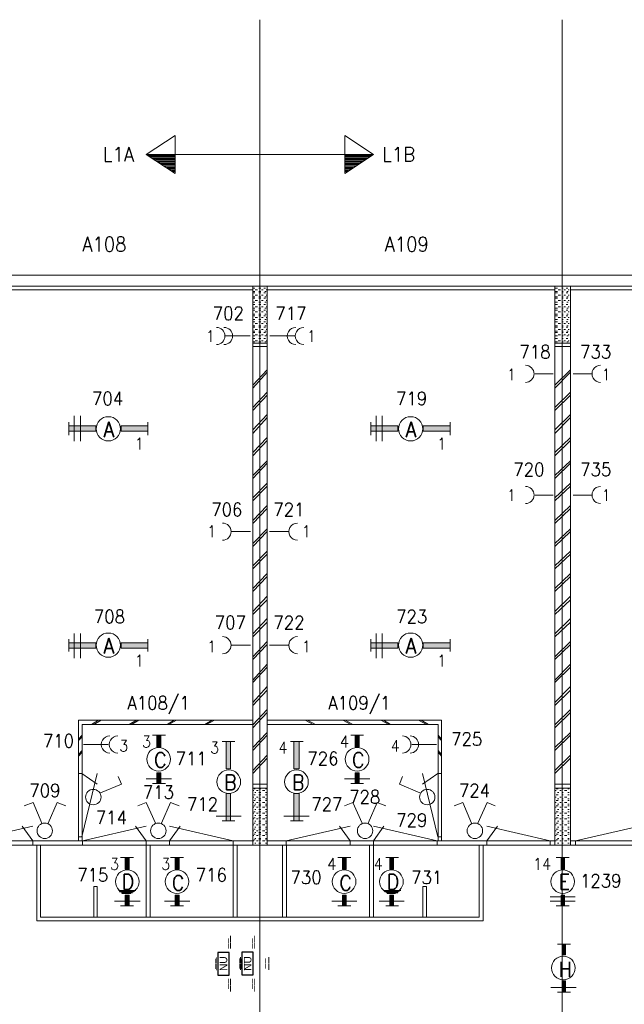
# Model space of a CAD drawing. Header units: metres. Extents: x -120 to -9, y 63 to 139.
# Tile 16 of 44: x -83 to -75, y 107 to 120. Entities that reach past the tile are written whole.
import ezdxf
from ezdxf.enums import TextEntityAlignment as Align

# ---------------------------------------------------------------- set-up
doc = ezdxf.new("R2010")
doc.units = ezdxf.units.M
doc.header["$MEASUREMENT"] = 0
doc.layers.add('Level 1', color=1, linetype='Continuous', lineweight=0)
doc.layers.add('Level 20', color=1, linetype='Continuous', lineweight=0)
doc.styles.add('Style-STANDARD', font='STANDARD.shx')
doc.styles.add('Style-WORKING', font='WORKING.shx')

# ---------------------------------------------------------------- blocks, each defined once
blk = doc.blocks.new('EE3A')
at = {"layer": 'Level 20', "color": 2, "linetype": 'Continuous', "lineweight": 30}
blk.add_3dface([(-0.03, 0), (0.03, 0), (0.03, 0.03), (-0.03, 0.03)], dxfattribs=at)
at = {"layer": 'Level 20', "color": 253, "linetype": 'Continuous', "lineweight": 13, "style": 'Style-WORKING'}
blk.add_text('NU', height=0.02, dxfattribs=at).set_placement((0.0002, 0.015), align=Align.MIDDLE_CENTER)
at = {"layer": 'Level 20', "color": 253, "linetype": 'Continuous', "lineweight": 13, "style": 'Style-WORKING', "width": 0.900036}
blk.add_attdef('EE3A_29898', text='', height=0.025, dxfattribs=at).set_placement((0, 0.04), align=Align.CENTER)
at = {"layer": 'Level 20', "color": 11, "linetype": 'Continuous', "lineweight": 0, "style": 'Style-WORKING'}
blk.add_attdef('EE3A_29897', text='', height=0.018, dxfattribs=at).set_placement((0, 0.04), align=Align.CENTER)
at = {"layer": 'Level 20', "color": 253, "linetype": 'Continuous', "lineweight": 13, "style": 'Style-WORKING', "width": 0.900036}
blk.add_attdef('EE3A_29894', text='', height=0.025, dxfattribs=at).set_placement((-0.04, 0.015), align=Align.MIDDLE_RIGHT)
blk.add_attdef('EE3A_29896', text='', height=0.025, dxfattribs=at).set_placement((0.04, 0.015), align=Align.MIDDLE_LEFT)
at = {"layer": 'Level 20', "color": 11, "linetype": 'Continuous', "lineweight": 0, "style": 'Style-WORKING'}
blk.add_attdef('EE3A_29893', text='', height=0.018, dxfattribs=at).set_placement((-0.04, 0.015), align=Align.MIDDLE_RIGHT)
blk.add_attdef('EE3A_29895', text='', height=0.018, dxfattribs=at).set_placement((0.04, 0.015), align=Align.MIDDLE_LEFT)
at = {"layer": 'Level 20', "color": 253, "linetype": 'Continuous', "lineweight": 13, "style": 'Style-WORKING', "width": 0.900036}
blk.add_attdef('EE3A_29900', text='', height=0.025, dxfattribs=at).set_placement((0, -0.01), align=Align.TOP_CENTER)
at = {"layer": 'Level 20', "color": 11, "linetype": 'Continuous', "lineweight": 0, "style": 'Style-WORKING'}
blk.add_attdef('EE3A_29899', text='', height=0.018, dxfattribs=at).set_placement((0, -0.01), align=Align.TOP_CENTER)

msp = doc.modelspace()

# ---------------------------------------------------------------- linework, layer by layer
at = {"layer": 'Level 1', "color": 11, "linetype": 'Continuous', "lineweight": 0}
for p, q in [((-79.776, 120.383), (-79.776, 93.672)), ((-75.784, 120.383), (-75.784, 93.672)), ((-113.636, 117.008), (-14.097, 117.008)), ((-113.636, 109.477), (-14.097, 109.477))]:
    msp.add_line(p, q, dxfattribs=at)
at = {"layer": 'Level 1', "color": 1, "linetype": 'Continuous', "lineweight": 0}
for p, q in [((-81.276, 118.602), (-80.893, 118.852)), ((-80.893, 118.852), (-80.893, 118.602)), ((-78.276, 118.602), (-78.655, 118.852)), ((-78.655, 118.852), (-78.655, 118.602)), ((-81.276, 118.602), (-78.276, 118.602)), ((-81.276, 118.602), (-80.893, 118.352)), ((-81.245, 118.587), (-80.893, 118.587)), ((-81.233, 118.579), (-80.893, 118.579)), ((-81.226, 118.571), (-80.893, 118.571)), ((-81.202, 118.555), (-80.893, 118.555)), ((-81.179, 118.547), (-80.893, 118.547)), ((-81.171, 118.54), (-80.893, 118.54)), ((-80.893, 118.602), (-80.893, 118.352)), ((-79.776, 118.547), (-79.776, 97.079)), ((-78.655, 118.602), (-78.655, 118.352)), ((-78.276, 118.602), (-78.655, 118.352)), ((-78.304, 118.587), (-78.655, 118.587)), ((-78.315, 118.579), (-78.655, 118.579)), ((-78.327, 118.571), (-78.655, 118.571)), ((-78.35, 118.555), (-78.655, 118.555)), ((-78.37, 118.547), (-78.655, 118.547)), ((-78.382, 118.54), (-78.655, 118.54)), ((-81.151, 118.532), (-80.893, 118.532)), ((-81.143, 118.516), (-80.893, 118.516)), ((-81.124, 118.508), (-80.893, 118.508)), ((-81.116, 118.501), (-80.893, 118.501)), ((-81.097, 118.485), (-80.893, 118.485)), ((-81.073, 118.477), (-80.893, 118.477)), ((-81.065, 118.469), (-80.893, 118.469)), ((-81.054, 118.454), (-80.893, 118.454)), ((-81.034, 118.446), (-80.893, 118.446)), ((-81.022, 118.446), (-80.893, 118.446)), ((-80.999, 118.43), (-80.893, 118.43)), ((-80.991, 118.422), (-80.893, 118.422)), ((-80.976, 118.415), (-80.893, 118.415)), ((-78.393, 118.532), (-78.655, 118.532)), ((-78.405, 118.516), (-78.655, 118.516)), ((-78.425, 118.508), (-78.655, 118.508)), ((-78.436, 118.501), (-78.655, 118.501)), ((-78.456, 118.485), (-78.655, 118.485)), ((-78.475, 118.477), (-78.655, 118.477)), ((-78.487, 118.469), (-78.655, 118.469)), ((-78.495, 118.454), (-78.655, 118.454)), ((-78.518, 118.446), (-78.655, 118.446)), ((-78.53, 118.446), (-78.655, 118.446)), ((-78.546, 118.43), (-78.655, 118.43)), ((-78.554, 118.422), (-78.655, 118.422)), ((-78.573, 118.415), (-78.655, 118.415)), ((-80.964, 118.407), (-80.893, 118.407)), ((-80.944, 118.391), (-80.893, 118.391)), ((-80.936, 118.383), (-80.893, 118.383)), ((-80.913, 118.376), (-80.893, 118.376)), ((-80.905, 118.36), (-80.893, 118.36)), ((-78.585, 118.407), (-78.655, 118.407)), ((-78.604, 118.391), (-78.655, 118.391)), ((-78.616, 118.383), (-78.655, 118.383)), ((-78.636, 118.376), (-78.655, 118.376)), ((-78.647, 118.36), (-78.655, 118.36)), ((-107.987, 117.008), (-51.554, 117.008)), ((-107.839, 116.86), (-51.698, 116.86)), ((-79.87, 116.86), (-79.87, 109.477)), ((-79.679, 116.86), (-79.679, 109.477)), ((-75.882, 116.86), (-75.882, 109.477)), ((-75.675, 116.86), (-75.675, 109.477)), ((-83.675, 116.813), (-79.87, 116.813)), ((-79.862, 116.837), (-79.843, 116.837)), ((-79.862, 116.79), (-79.843, 116.79)), ((-79.862, 116.774), (-79.843, 116.774)), ((-79.862, 116.719), (-79.843, 116.719)), ((-79.839, 116.813), (-79.808, 116.813)), ((-79.839, 116.743), (-79.808, 116.743)), ((-79.788, 116.837), (-79.761, 116.837)), ((-79.788, 116.79), (-79.761, 116.79)), ((-79.788, 116.774), (-79.761, 116.774)), ((-79.788, 116.719), (-79.761, 116.719)), ((-79.753, 116.813), (-79.733, 116.813)), ((-79.753, 116.743), (-79.733, 116.743)), ((-79.722, 116.837), (-79.702, 116.837)), ((-79.722, 116.774), (-79.702, 116.774)), ((-79.71, 116.79), (-79.69, 116.79)), ((-79.71, 116.719), (-79.69, 116.719)), ((-79.69, 116.813), (-79.683, 116.813)), ((-79.69, 116.743), (-79.683, 116.743)), ((-79.679, 116.813), (-75.882, 116.813)), ((-75.87, 116.837), (-75.847, 116.837)), ((-75.87, 116.79), (-75.847, 116.79)), ((-75.87, 116.774), (-75.847, 116.774)), ((-75.87, 116.719), (-75.847, 116.719)), ((-75.835, 116.813), (-75.804, 116.813)), ((-75.835, 116.743), (-75.804, 116.743)), ((-75.784, 116.837), (-75.772, 116.837)), ((-75.784, 116.79), (-75.772, 116.79)), ((-75.784, 116.774), (-75.772, 116.774)), ((-75.784, 116.719), (-75.772, 116.719)), ((-75.761, 116.813), (-75.741, 116.813)), ((-75.761, 116.743), (-75.741, 116.743)), ((-75.729, 116.837), (-75.71, 116.837)), ((-75.729, 116.774), (-75.71, 116.774)), ((-75.722, 116.79), (-75.702, 116.79)), ((-75.722, 116.719), (-75.702, 116.719)), ((-75.702, 116.813), (-75.69, 116.813)), ((-75.702, 116.743), (-75.69, 116.743)), ((-75.675, 116.813), (-71.882, 116.813)), ((-79.862, 116.704), (-79.843, 116.704)), ((-79.862, 116.649), (-79.843, 116.649)), ((-79.862, 116.618), (-79.843, 116.618)), ((-79.839, 116.672), (-79.808, 116.672)), ((-79.839, 116.587), (-79.808, 116.587)), ((-79.788, 116.704), (-79.761, 116.704)), ((-79.788, 116.649), (-79.761, 116.649)), ((-79.788, 116.618), (-79.761, 116.618)), ((-79.753, 116.672), (-79.733, 116.672)), ((-79.753, 116.587), (-79.733, 116.587)), ((-79.722, 116.704), (-79.702, 116.704)), ((-79.722, 116.618), (-79.702, 116.618)), ((-79.71, 116.649), (-79.69, 116.649)), ((-79.69, 116.672), (-79.683, 116.672)), ((-79.69, 116.587), (-79.683, 116.587)), ((-75.87, 116.704), (-75.847, 116.704)), ((-75.87, 116.649), (-75.847, 116.649)), ((-75.87, 116.618), (-75.847, 116.618)), ((-75.835, 116.672), (-75.804, 116.672)), ((-75.835, 116.587), (-75.804, 116.587)), ((-75.784, 116.704), (-75.772, 116.704)), ((-75.784, 116.649), (-75.772, 116.649)), ((-75.784, 116.618), (-75.772, 116.618)), ((-75.761, 116.672), (-75.741, 116.672)), ((-75.761, 116.587), (-75.741, 116.587)), ((-75.729, 116.704), (-75.71, 116.704)), ((-75.729, 116.618), (-75.71, 116.618)), ((-75.722, 116.649), (-75.702, 116.649)), ((-75.702, 116.672), (-75.69, 116.672)), ((-75.702, 116.587), (-75.69, 116.587)), ((-79.862, 116.571), (-79.843, 116.571)), ((-79.862, 116.547), (-79.843, 116.547)), ((-79.862, 116.493), (-79.843, 116.493)), ((-79.862, 116.469), (-79.843, 116.469)), ((-79.839, 116.524), (-79.808, 116.524)), ((-79.788, 116.571), (-79.761, 116.571)), ((-79.788, 116.547), (-79.761, 116.547)), ((-79.788, 116.493), (-79.761, 116.493)), ((-79.788, 116.469), (-79.761, 116.469)), ((-79.753, 116.524), (-79.733, 116.524)), ((-79.722, 116.547), (-79.702, 116.547)), ((-79.722, 116.469), (-79.702, 116.469)), ((-79.71, 116.571), (-79.69, 116.571)), ((-79.71, 116.493), (-79.69, 116.493)), ((-79.69, 116.524), (-79.683, 116.524)), ((-75.87, 116.571), (-75.847, 116.571)), ((-75.87, 116.547), (-75.847, 116.547)), ((-75.87, 116.493), (-75.847, 116.493)), ((-75.87, 116.469), (-75.847, 116.469)), ((-75.835, 116.524), (-75.804, 116.524)), ((-75.784, 116.571), (-75.772, 116.571)), ((-75.784, 116.547), (-75.772, 116.547)), ((-75.784, 116.493), (-75.772, 116.493)), ((-75.784, 116.469), (-75.772, 116.469)), ((-75.761, 116.524), (-75.741, 116.524)), ((-75.729, 116.547), (-75.71, 116.547)), ((-75.729, 116.469), (-75.71, 116.469)), ((-75.722, 116.571), (-75.702, 116.571)), ((-75.722, 116.493), (-75.702, 116.493)), ((-75.702, 116.524), (-75.69, 116.524)), ((-79.862, 116.422), (-79.843, 116.422)), ((-79.862, 116.391), (-79.843, 116.391)), ((-79.862, 116.337), (-79.843, 116.337)), ((-79.839, 116.446), (-79.808, 116.446)), ((-79.839, 116.368), (-79.808, 116.368)), ((-79.788, 116.422), (-79.761, 116.422)), ((-79.788, 116.391), (-79.761, 116.391)), ((-79.788, 116.337), (-79.761, 116.337)), ((-79.753, 116.446), (-79.733, 116.446)), ((-79.753, 116.368), (-79.733, 116.368)), ((-79.722, 116.391), (-79.702, 116.391)), ((-79.71, 116.422), (-79.69, 116.422)), ((-79.71, 116.337), (-79.69, 116.337)), ((-79.69, 116.446), (-79.683, 116.446)), ((-79.69, 116.368), (-79.683, 116.368)), ((-75.87, 116.422), (-75.847, 116.422)), ((-75.87, 116.391), (-75.847, 116.391)), ((-75.87, 116.337), (-75.847, 116.337)), ((-75.835, 116.446), (-75.804, 116.446)), ((-75.835, 116.368), (-75.804, 116.368)), ((-75.784, 116.422), (-75.772, 116.422)), ((-75.784, 116.391), (-75.772, 116.391)), ((-75.784, 116.337), (-75.772, 116.337)), ((-75.761, 116.446), (-75.741, 116.446)), ((-75.761, 116.368), (-75.741, 116.368)), ((-75.729, 116.391), (-75.71, 116.391)), ((-75.722, 116.422), (-75.702, 116.422)), ((-75.722, 116.337), (-75.702, 116.337)), ((-75.702, 116.446), (-75.69, 116.446)), ((-75.702, 116.368), (-75.69, 116.368)), ((-80.229, 116.204), (-79.905, 116.204)), ((-79.862, 116.321), (-79.843, 116.321)), ((-79.862, 116.266), (-79.843, 116.266)), ((-79.862, 116.251), (-79.843, 116.251)), ((-79.862, 116.204), (-79.843, 116.204)), ((-79.839, 116.29), (-79.808, 116.29)), ((-79.839, 116.219), (-79.808, 116.219)), ((-79.788, 116.321), (-79.761, 116.321)), ((-79.788, 116.266), (-79.761, 116.266)), ((-79.788, 116.251), (-79.761, 116.251)), ((-79.788, 116.204), (-79.761, 116.204)), ((-79.753, 116.29), (-79.733, 116.29)), ((-79.753, 116.219), (-79.733, 116.219)), ((-79.722, 116.321), (-79.702, 116.321)), ((-79.722, 116.251), (-79.702, 116.251)), ((-79.71, 116.266), (-79.69, 116.266)), ((-79.71, 116.204), (-79.69, 116.204)), ((-79.69, 116.29), (-79.683, 116.29)), ((-79.69, 116.219), (-79.683, 116.219)), ((-79.319, 116.204), (-79.643, 116.204)), ((-75.87, 116.321), (-75.847, 116.321)), ((-75.87, 116.266), (-75.847, 116.266)), ((-75.87, 116.251), (-75.847, 116.251)), ((-75.87, 116.204), (-75.847, 116.204)), ((-75.835, 116.29), (-75.804, 116.29)), ((-75.835, 116.219), (-75.804, 116.219)), ((-75.784, 116.321), (-75.772, 116.321)), ((-75.784, 116.266), (-75.772, 116.266)), ((-75.784, 116.251), (-75.772, 116.251)), ((-75.784, 116.204), (-75.772, 116.204)), ((-75.761, 116.29), (-75.741, 116.29)), ((-75.761, 116.219), (-75.741, 116.219)), ((-75.729, 116.321), (-75.71, 116.321)), ((-75.729, 116.251), (-75.71, 116.251)), ((-75.722, 116.266), (-75.702, 116.266)), ((-75.722, 116.204), (-75.702, 116.204)), ((-75.702, 116.29), (-75.69, 116.29)), ((-75.702, 116.219), (-75.69, 116.219)), ((-79.87, 116.11), (-79.679, 116.11)), ((-79.862, 116.172), (-79.843, 116.172)), ((-79.862, 116.126), (-79.843, 116.126)), ((-79.839, 116.141), (-79.808, 116.141)), ((-79.788, 116.172), (-79.761, 116.172)), ((-79.788, 116.126), (-79.761, 116.126)), ((-79.753, 116.141), (-79.733, 116.141)), ((-79.722, 116.172), (-79.702, 116.172)), ((-79.71, 116.126), (-79.69, 116.126)), ((-79.69, 116.141), (-79.683, 116.141)), ((-75.882, 116.11), (-75.675, 116.11)), ((-75.87, 116.172), (-75.847, 116.172)), ((-75.87, 116.126), (-75.847, 116.126)), ((-75.835, 116.141), (-75.804, 116.141)), ((-75.784, 116.172), (-75.772, 116.172)), ((-75.784, 116.126), (-75.772, 116.126)), ((-75.761, 116.141), (-75.741, 116.141)), ((-75.729, 116.172), (-75.71, 116.172)), ((-75.722, 116.126), (-75.702, 116.126)), ((-75.702, 116.141), (-75.69, 116.141)), ((-79.87, 116.063), (-79.679, 116.063)), ((-75.882, 116.063), (-75.675, 116.063)), ((-79.679, 115.758), (-79.87, 115.555)), ((-79.679, 115.727), (-79.87, 115.516)), ((-75.901, 115.704), (-76.139, 115.704)), ((-75.675, 115.758), (-75.882, 115.555)), ((-75.675, 115.727), (-75.882, 115.516)), ((-75.636, 115.704), (-75.397, 115.704)), ((-79.679, 115.462), (-79.87, 115.258)), ((-79.679, 115.422), (-79.87, 115.219)), ((-75.675, 115.462), (-75.882, 115.258)), ((-75.675, 115.422), (-75.882, 115.219)), ((-79.679, 115.165), (-79.87, 114.962)), ((-75.675, 115.165), (-75.882, 114.962)), ((-82.296, 114.891), (-82.296, 115.063)), ((-82.229, 115.149), (-82.229, 114.813)), ((-82.143, 115.149), (-82.143, 114.813)), ((-81.253, 114.891), (-81.253, 115.063)), ((-79.679, 115.126), (-79.87, 114.915)), ((-78.311, 114.891), (-78.311, 115.063)), ((-78.241, 115.149), (-78.241, 114.813)), ((-78.159, 115.149), (-78.159, 114.813)), ((-77.261, 114.891), (-77.261, 115.063)), ((-75.675, 115.126), (-75.882, 114.915)), ((-79.679, 114.86), (-79.87, 114.665)), ((-79.679, 114.821), (-79.87, 114.618)), ((-75.675, 114.86), (-75.882, 114.665)), ((-75.675, 114.821), (-75.882, 114.618)), ((-79.679, 114.555), (-79.87, 114.36)), ((-79.679, 114.524), (-79.87, 114.321)), ((-75.675, 114.555), (-75.882, 114.36)), ((-75.675, 114.524), (-75.882, 114.321)), ((-79.679, 114.258), (-79.87, 114.063)), ((-75.675, 114.258), (-75.882, 114.063)), ((-79.679, 114.219), (-79.87, 114.024)), ((-75.675, 114.219), (-75.882, 114.024)), ((-75.901, 114.102), (-76.139, 114.102)), ((-75.636, 114.102), (-75.397, 114.102)), ((-79.679, 113.962), (-79.87, 113.766)), ((-79.679, 113.922), (-79.87, 113.727)), ((-75.675, 113.962), (-75.882, 113.766)), ((-75.675, 113.922), (-75.882, 113.727)), ((-79.901, 113.618), (-80.151, 113.618)), ((-79.679, 113.657), (-79.87, 113.462)), ((-79.679, 113.618), (-79.87, 113.422)), ((-79.647, 113.618), (-79.397, 113.618)), ((-75.675, 113.657), (-75.882, 113.462)), ((-75.675, 113.618), (-75.882, 113.422)), ((-79.679, 113.36), (-79.87, 113.165)), ((-75.675, 113.36), (-75.882, 113.165)), ((-79.679, 113.321), (-79.87, 113.126)), ((-75.675, 113.321), (-75.882, 113.126)), ((-79.679, 113.063), (-79.87, 112.868)), ((-79.679, 113.024), (-79.87, 112.829)), ((-75.675, 113.063), (-75.882, 112.868)), ((-75.675, 113.024), (-75.882, 112.829)), ((-79.679, 112.766), (-79.87, 112.563)), ((-79.679, 112.719), (-79.87, 112.524)), ((-75.675, 112.766), (-75.882, 112.563)), ((-75.675, 112.719), (-75.882, 112.524)), ((-79.679, 112.469), (-79.87, 112.266)), ((-79.679, 112.422), (-79.87, 112.227)), ((-75.675, 112.469), (-75.882, 112.266)), ((-75.675, 112.422), (-75.882, 112.227)), ((-82.296, 112.032), (-82.296, 112.196)), ((-82.229, 112.274), (-82.229, 111.946)), ((-82.143, 112.274), (-82.143, 111.946)), ((-81.253, 112.032), (-81.253, 112.196)), ((-79.679, 112.165), (-79.87, 111.962)), ((-78.311, 112.032), (-78.311, 112.196)), ((-78.241, 112.274), (-78.241, 111.946)), ((-78.159, 112.274), (-78.159, 111.946)), ((-77.261, 112.032), (-77.261, 112.196)), ((-75.675, 112.165), (-75.882, 111.962)), ((-79.901, 112.118), (-80.151, 112.118)), ((-79.679, 112.126), (-79.87, 111.93)), ((-79.647, 112.118), (-79.397, 112.118)), ((-75.675, 112.126), (-75.882, 111.93)), ((-79.679, 111.868), (-79.87, 111.657)), ((-79.679, 111.829), (-79.87, 111.626)), ((-75.675, 111.868), (-75.882, 111.657)), ((-75.675, 111.829), (-75.882, 111.626)), ((-79.679, 111.571), (-79.87, 111.36)), ((-79.679, 111.524), (-79.87, 111.321)), ((-75.675, 111.571), (-75.882, 111.36)), ((-75.675, 111.524), (-75.882, 111.321)), ((-79.679, 111.266), (-79.87, 111.063)), ((-75.675, 111.266), (-75.882, 111.063)), ((-82.171, 111.126), (-82.171, 109.532)), ((-79.87, 111.126), (-82.171, 111.126)), ((-81.905, 111.126), (-81.999, 111.071)), ((-81.87, 111.126), (-81.968, 111.071)), ((-81.405, 111.126), (-81.499, 111.071)), ((-81.374, 111.126), (-81.472, 111.071)), ((-80.905, 111.126), (-80.999, 111.071)), ((-80.874, 111.126), (-80.976, 111.071)), ((-80.405, 111.126), (-80.503, 111.071)), ((-80.374, 111.126), (-80.479, 111.071)), ((-79.679, 111.227), (-79.87, 111.024)), ((-79.679, 111.126), (-77.378, 111.126)), ((-79.179, 111.126), (-79.073, 111.071)), ((-79.147, 111.126), (-79.042, 111.071)), ((-78.679, 111.126), (-78.573, 111.071)), ((-78.647, 111.126), (-78.546, 111.071)), ((-78.179, 111.126), (-78.073, 111.071)), ((-78.143, 111.126), (-78.05, 111.071)), ((-77.679, 111.126), (-77.573, 111.071)), ((-77.647, 111.126), (-77.55, 111.071)), ((-77.378, 111.126), (-77.378, 109.532)), ((-75.675, 111.227), (-75.882, 111.024)), ((-79.87, 111.071), (-82.124, 111.071)), ((-82.124, 111.071), (-82.124, 109.532)), ((-79.679, 111.071), (-77.421, 111.071)), ((-77.421, 111.071), (-77.421, 109.532)), ((-82.124, 110.93), (-82.171, 110.876)), ((-82.124, 110.907), (-82.171, 110.86)), ((-81.194, 110.93), (-81.022, 110.93)), ((-79.679, 110.962), (-79.87, 110.766)), ((-79.679, 110.93), (-79.87, 110.727)), ((-78.573, 110.93), (-78.405, 110.93)), ((-77.421, 110.93), (-77.378, 110.876)), ((-77.421, 110.907), (-77.378, 110.86)), ((-75.675, 110.962), (-75.882, 110.766)), ((-75.675, 110.93), (-75.882, 110.727)), ((-81.78, 110.805), (-82.104, 110.805)), ((-80.104, 110.844), (-80.272, 110.844)), ((-79.202, 110.844), (-79.37, 110.844)), ((-77.768, 110.805), (-77.444, 110.805)), ((-82.124, 110.727), (-82.171, 110.672)), ((-82.124, 110.704), (-82.171, 110.649)), ((-79.679, 110.665), (-79.87, 110.462)), ((-79.679, 110.626), (-79.87, 110.422)), ((-77.421, 110.727), (-77.378, 110.672)), ((-77.421, 110.704), (-77.378, 110.649)), ((-75.675, 110.665), (-75.882, 110.462)), ((-75.675, 110.626), (-75.882, 110.422)), ((-82.175, 110.422), (-82.128, 110.422)), ((-82.128, 109.587), (-81.925, 110.422)), ((-82.128, 110.422), (-81.925, 110.282)), ((-81.604, 110.282), (-81.647, 110.383)), ((-81.276, 110.352), (-80.944, 110.352)), ((-78.659, 110.352), (-78.323, 110.352)), ((-77.933, 110.282), (-77.893, 110.383)), ((-77.425, 109.587), (-77.628, 110.422)), ((-77.425, 110.422), (-77.628, 110.282)), ((-77.378, 110.422), (-77.425, 110.422)), ((-81.878, 110.165), (-81.604, 110.282)), ((-81.194, 110.29), (-81.022, 110.29)), ((-79.679, 110.282), (-79.87, 110.282)), ((-79.679, 110.227), (-79.87, 110.227)), ((-79.839, 110.219), (-79.854, 110.219)), ((-79.761, 110.219), (-79.788, 110.219)), ((-79.683, 110.219), (-79.702, 110.219)), ((-78.573, 110.29), (-78.405, 110.29)), ((-77.663, 110.165), (-77.933, 110.282)), ((-75.675, 110.282), (-75.882, 110.282)), ((-75.675, 110.227), (-75.882, 110.227)), ((-75.835, 110.219), (-75.862, 110.219)), ((-75.772, 110.219), (-75.784, 110.219)), ((-75.69, 110.219), (-75.71, 110.219)), ((-79.854, 110.196), (-79.862, 110.196)), ((-79.854, 110.11), (-79.862, 110.11)), ((-79.839, 110.141), (-79.854, 110.141)), ((-79.827, 110.172), (-79.843, 110.172)), ((-79.827, 110.087), (-79.843, 110.087)), ((-79.796, 110.196), (-79.819, 110.196)), ((-79.796, 110.11), (-79.819, 110.11)), ((-79.761, 110.172), (-79.788, 110.172)), ((-79.761, 110.141), (-79.788, 110.141)), ((-79.761, 110.087), (-79.788, 110.087)), ((-79.71, 110.196), (-79.741, 110.196)), ((-79.71, 110.11), (-79.741, 110.11)), ((-79.683, 110.172), (-79.702, 110.172)), ((-79.683, 110.141), (-79.702, 110.141)), ((-79.683, 110.087), (-79.702, 110.087)), ((-75.862, 110.196), (-75.87, 110.196)), ((-75.862, 110.11), (-75.87, 110.11)), ((-75.835, 110.141), (-75.862, 110.141)), ((-75.827, 110.172), (-75.847, 110.172)), ((-75.827, 110.087), (-75.847, 110.087)), ((-75.796, 110.196), (-75.815, 110.196)), ((-75.796, 110.11), (-75.815, 110.11)), ((-75.772, 110.172), (-75.784, 110.172)), ((-75.772, 110.141), (-75.784, 110.141)), ((-75.772, 110.087), (-75.784, 110.087)), ((-75.722, 110.196), (-75.753, 110.196)), ((-75.722, 110.11), (-75.753, 110.11)), ((-75.69, 110.172), (-75.71, 110.172)), ((-75.69, 110.141), (-75.71, 110.141)), ((-75.69, 110.087), (-75.71, 110.087)), ((-82.768, 110.04), (-82.886, 109.993)), ((-82.655, 109.766), (-82.768, 110.04)), ((-82.569, 109.766), (-82.452, 110.04)), ((-82.452, 110.04), (-82.339, 109.993)), ((-81.276, 110.04), (-81.386, 109.993)), ((-81.155, 109.766), (-81.276, 110.04)), ((-81.073, 109.766), (-80.956, 110.04)), ((-80.956, 110.04), (-80.839, 109.993)), ((-79.854, 110.04), (-79.862, 110.04)), ((-79.854, 109.977), (-79.862, 109.977)), ((-79.839, 110.063), (-79.854, 110.063)), ((-79.839, 109.993), (-79.854, 109.993)), ((-79.827, 110.016), (-79.843, 110.016)), ((-79.796, 110.04), (-79.819, 110.04)), ((-79.796, 109.977), (-79.819, 109.977)), ((-79.761, 110.063), (-79.788, 110.063)), ((-79.761, 110.016), (-79.788, 110.016)), ((-79.761, 109.993), (-79.788, 109.993)), ((-79.71, 110.04), (-79.741, 110.04)), ((-79.71, 109.977), (-79.741, 109.977)), ((-79.683, 110.063), (-79.702, 110.063)), ((-79.683, 110.016), (-79.702, 110.016)), ((-79.683, 109.993), (-79.702, 109.993)), ((-78.546, 110.04), (-78.659, 109.993)), ((-78.425, 109.766), (-78.546, 110.04)), ((-78.347, 109.766), (-78.225, 110.04)), ((-78.225, 110.04), (-78.112, 109.993)), ((-77.093, 110.04), (-77.21, 109.993)), ((-76.979, 109.766), (-77.093, 110.04)), ((-76.897, 109.766), (-76.776, 110.04)), ((-76.776, 110.04), (-76.667, 109.993)), ((-75.862, 110.04), (-75.87, 110.04)), ((-75.862, 109.977), (-75.87, 109.977)), ((-75.835, 110.063), (-75.862, 110.063)), ((-75.835, 109.993), (-75.862, 109.993)), ((-75.827, 110.016), (-75.847, 110.016)), ((-75.796, 110.04), (-75.815, 110.04)), ((-75.796, 109.977), (-75.815, 109.977)), ((-75.772, 110.063), (-75.784, 110.063)), ((-75.772, 110.016), (-75.784, 110.016)), ((-75.772, 109.993), (-75.784, 109.993)), ((-75.722, 110.04), (-75.753, 110.04)), ((-75.722, 109.977), (-75.753, 109.977)), ((-75.69, 110.063), (-75.71, 110.063)), ((-75.69, 110.016), (-75.71, 110.016)), ((-75.69, 109.993), (-75.71, 109.993)), ((-80.354, 109.86), (-80.022, 109.86)), ((-79.854, 109.899), (-79.862, 109.899)), ((-79.854, 109.821), (-79.862, 109.821)), ((-79.839, 109.915), (-79.854, 109.915)), ((-79.839, 109.837), (-79.854, 109.837)), ((-79.827, 109.946), (-79.843, 109.946)), ((-79.827, 109.868), (-79.843, 109.868)), ((-79.796, 109.899), (-79.819, 109.899)), ((-79.796, 109.821), (-79.819, 109.821)), ((-79.761, 109.946), (-79.788, 109.946)), ((-79.761, 109.915), (-79.788, 109.915)), ((-79.761, 109.868), (-79.788, 109.868)), ((-79.761, 109.837), (-79.788, 109.837)), ((-79.71, 109.899), (-79.741, 109.899)), ((-79.71, 109.821), (-79.741, 109.821)), ((-79.683, 109.946), (-79.702, 109.946)), ((-79.683, 109.915), (-79.702, 109.915)), ((-79.683, 109.868), (-79.702, 109.868)), ((-79.683, 109.837), (-79.702, 109.837)), ((-79.46, 109.86), (-79.124, 109.86)), ((-75.862, 109.899), (-75.87, 109.899)), ((-75.862, 109.821), (-75.87, 109.821)), ((-75.835, 109.915), (-75.862, 109.915)), ((-75.835, 109.837), (-75.862, 109.837)), ((-75.827, 109.946), (-75.847, 109.946)), ((-75.827, 109.868), (-75.847, 109.868)), ((-75.796, 109.899), (-75.815, 109.899)), ((-75.796, 109.821), (-75.815, 109.821)), ((-75.772, 109.946), (-75.784, 109.946)), ((-75.772, 109.915), (-75.784, 109.915)), ((-75.772, 109.868), (-75.784, 109.868)), ((-75.772, 109.837), (-75.784, 109.837)), ((-75.722, 109.899), (-75.753, 109.899)), ((-75.722, 109.821), (-75.753, 109.821)), ((-75.69, 109.946), (-75.71, 109.946)), ((-75.69, 109.915), (-75.71, 109.915)), ((-75.69, 109.868), (-75.71, 109.868)), ((-75.69, 109.837), (-75.71, 109.837)), ((-83.608, 109.532), (-82.772, 109.727)), ((-82.772, 109.532), (-82.913, 109.727)), ((-82.116, 109.532), (-81.276, 109.727)), ((-81.276, 109.532), (-81.417, 109.727)), ((-80.128, 109.532), (-80.968, 109.727)), ((-80.968, 109.532), (-80.827, 109.727)), ((-80.104, 109.797), (-80.272, 109.797)), ((-79.854, 109.743), (-79.862, 109.743)), ((-79.839, 109.766), (-79.854, 109.766)), ((-79.827, 109.79), (-79.843, 109.79)), ((-79.827, 109.712), (-79.843, 109.712)), ((-79.796, 109.743), (-79.819, 109.743)), ((-79.761, 109.79), (-79.788, 109.79)), ((-79.761, 109.766), (-79.788, 109.766)), ((-79.761, 109.712), (-79.788, 109.712)), ((-79.71, 109.743), (-79.741, 109.743)), ((-79.683, 109.79), (-79.702, 109.79)), ((-79.683, 109.766), (-79.702, 109.766)), ((-79.683, 109.712), (-79.702, 109.712)), ((-79.429, 109.532), (-78.585, 109.727)), ((-79.202, 109.797), (-79.37, 109.797)), ((-78.585, 109.532), (-78.725, 109.727)), ((-77.436, 109.532), (-78.276, 109.727)), ((-78.276, 109.532), (-78.139, 109.727)), ((-75.944, 109.532), (-76.78, 109.727)), ((-76.78, 109.532), (-76.639, 109.727)), ((-75.862, 109.743), (-75.87, 109.743)), ((-75.835, 109.766), (-75.862, 109.766)), ((-75.827, 109.79), (-75.847, 109.79)), ((-75.827, 109.712), (-75.847, 109.712)), ((-75.796, 109.743), (-75.815, 109.743)), ((-75.772, 109.79), (-75.784, 109.79)), ((-75.772, 109.766), (-75.784, 109.766)), ((-75.772, 109.712), (-75.784, 109.712)), ((-75.722, 109.743), (-75.753, 109.743)), ((-75.69, 109.79), (-75.71, 109.79)), ((-75.69, 109.766), (-75.71, 109.766)), ((-75.69, 109.712), (-75.71, 109.712)), ((-75.608, 109.532), (-74.764, 109.727)), ((-82.175, 109.587), (-82.128, 109.587)), ((-79.854, 109.665), (-79.862, 109.665)), ((-79.854, 109.602), (-79.862, 109.602)), ((-79.839, 109.688), (-79.854, 109.688)), ((-79.839, 109.618), (-79.854, 109.618)), ((-79.827, 109.641), (-79.843, 109.641)), ((-79.827, 109.563), (-79.843, 109.563)), ((-79.796, 109.665), (-79.819, 109.665)), ((-79.796, 109.602), (-79.819, 109.602)), ((-79.761, 109.688), (-79.788, 109.688)), ((-79.761, 109.641), (-79.788, 109.641)), ((-79.761, 109.618), (-79.788, 109.618)), ((-79.761, 109.563), (-79.788, 109.563)), ((-79.71, 109.665), (-79.741, 109.665)), ((-79.71, 109.602), (-79.741, 109.602)), ((-79.683, 109.688), (-79.702, 109.688)), ((-79.683, 109.641), (-79.702, 109.641)), ((-79.683, 109.618), (-79.702, 109.618)), ((-79.683, 109.563), (-79.702, 109.563)), ((-77.378, 109.587), (-77.425, 109.587)), ((-75.862, 109.665), (-75.87, 109.665)), ((-75.862, 109.602), (-75.87, 109.602)), ((-75.835, 109.688), (-75.862, 109.688)), ((-75.835, 109.618), (-75.862, 109.618)), ((-75.827, 109.641), (-75.847, 109.641)), ((-75.827, 109.563), (-75.847, 109.563)), ((-75.796, 109.665), (-75.815, 109.665)), ((-75.796, 109.602), (-75.815, 109.602)), ((-75.772, 109.688), (-75.784, 109.688)), ((-75.772, 109.641), (-75.784, 109.641)), ((-75.772, 109.618), (-75.784, 109.618)), ((-75.772, 109.563), (-75.784, 109.563)), ((-75.722, 109.665), (-75.753, 109.665)), ((-75.722, 109.602), (-75.753, 109.602)), ((-75.69, 109.688), (-75.71, 109.688)), ((-75.69, 109.641), (-75.71, 109.641)), ((-75.69, 109.618), (-75.71, 109.618)), ((-75.69, 109.563), (-75.71, 109.563)), ((-111.839, 109.477), (-23.928, 109.477)), ((-83.675, 109.532), (-79.87, 109.532)), ((-82.772, 109.485), (-82.772, 109.532)), ((-82.722, 109.477), (-82.722, 108.477)), ((-82.671, 109.477), (-82.671, 108.524)), ((-82.116, 109.485), (-82.116, 109.532)), ((-81.276, 109.485), (-81.276, 109.532)), ((-81.276, 109.477), (-81.276, 108.524)), ((-81.226, 109.477), (-81.226, 108.524)), ((-80.968, 109.485), (-80.968, 109.532)), ((-80.128, 109.485), (-80.128, 109.532)), ((-80.128, 109.477), (-80.128, 108.524)), ((-80.073, 109.477), (-80.073, 108.524)), ((-79.854, 109.532), (-79.862, 109.532)), ((-79.839, 109.547), (-79.854, 109.547)), ((-79.827, 109.501), (-79.843, 109.501)), ((-79.796, 109.532), (-79.819, 109.532)), ((-79.761, 109.547), (-79.788, 109.547)), ((-79.761, 109.501), (-79.788, 109.501)), ((-79.71, 109.532), (-79.741, 109.532)), ((-79.683, 109.547), (-79.702, 109.547)), ((-79.683, 109.501), (-79.702, 109.501)), ((-79.679, 109.532), (-75.882, 109.532)), ((-79.476, 109.477), (-79.476, 108.524)), ((-79.429, 109.485), (-79.429, 109.532)), ((-79.425, 109.477), (-79.425, 108.524)), ((-78.585, 109.485), (-78.585, 109.532)), ((-78.327, 109.477), (-78.327, 108.524)), ((-78.276, 109.485), (-78.276, 109.532)), ((-78.276, 109.477), (-78.276, 108.524)), ((-77.436, 109.485), (-77.436, 109.532)), ((-76.878, 109.477), (-76.878, 108.524)), ((-76.827, 109.477), (-76.827, 108.477)), ((-76.78, 109.485), (-76.78, 109.532)), ((-75.944, 109.485), (-75.944, 109.532)), ((-75.862, 109.532), (-75.87, 109.532)), ((-75.835, 109.547), (-75.862, 109.547)), ((-75.827, 109.501), (-75.847, 109.501)), ((-75.796, 109.532), (-75.815, 109.532)), ((-75.772, 109.547), (-75.784, 109.547)), ((-75.772, 109.501), (-75.784, 109.501)), ((-75.722, 109.532), (-75.753, 109.532)), ((-75.69, 109.547), (-75.71, 109.547)), ((-75.69, 109.501), (-75.71, 109.501)), ((-75.675, 109.532), (-71.882, 109.532)), ((-75.608, 109.485), (-75.608, 109.532)), ((-81.616, 109.313), (-81.444, 109.313)), ((-80.956, 109.313), (-80.784, 109.313)), ((-78.745, 109.313), (-78.573, 109.313)), ((-78.112, 109.313), (-77.944, 109.313)), ((-75.862, 109.313), (-75.69, 109.313)), ((-81.968, 108.524), (-81.968, 108.93)), ((-81.968, 108.93), (-81.925, 108.93)), ((-81.925, 108.93), (-81.925, 108.524)), ((-77.573, 108.93), (-77.624, 108.93)), ((-77.624, 108.93), (-77.624, 108.524)), ((-77.573, 108.524), (-77.573, 108.93)), ((-81.643, 108.876), (-81.413, 108.876)), ((-81.632, 108.868), (-81.436, 108.868)), ((-81.628, 108.86), (-81.444, 108.86)), ((-81.604, 108.844), (-81.456, 108.844)), ((-81.597, 108.837), (-81.479, 108.837)), ((-78.143, 108.876), (-77.913, 108.876)), ((-78.136, 108.868), (-77.933, 108.868)), ((-78.124, 108.86), (-77.944, 108.86)), ((-78.104, 108.844), (-77.952, 108.844)), ((-78.093, 108.837), (-77.983, 108.837)), ((-75.944, 108.79), (-75.612, 108.79)), ((-81.694, 108.735), (-81.358, 108.735)), ((-81.616, 108.672), (-81.444, 108.672)), ((-81.034, 108.735), (-80.702, 108.735)), ((-80.956, 108.672), (-80.784, 108.672)), ((-78.827, 108.735), (-78.495, 108.735)), ((-78.745, 108.672), (-78.573, 108.672)), ((-78.202, 108.735), (-77.87, 108.735)), ((-78.112, 108.672), (-77.944, 108.672)), ((-75.944, 108.735), (-75.612, 108.735)), ((-75.862, 108.672), (-75.69, 108.672)), ((-82.671, 108.524), (-76.878, 108.524)), ((-82.722, 108.477), (-76.827, 108.477)), ((-75.847, 108.165), (-75.675, 108.165)), ((-75.933, 107.594), (-75.6, 107.594)), ((-75.847, 107.532), (-75.675, 107.532))]:
    msp.add_line(p, q, dxfattribs=at)
for centre, radius in [((-81.776, 114.977), 0.16), ((-77.784, 114.977), 0.16), ((-81.776, 112.118), 0.16), ((-77.784, 112.118), 0.16), ((-81.112, 110.61), 0.156), ((-78.491, 110.61), 0.156), ((-80.186, 110.313), 0.156), ((-79.292, 110.313), 0.156), ((-81.975, 110.11), 0.102), ((-77.565, 110.11), 0.102), ((-82.616, 109.665), 0.102), ((-81.116, 109.665), 0.102), ((-78.386, 109.665), 0.102), ((-76.936, 109.665), 0.102), ((-81.526, 108.993), 0.156), ((-80.87, 108.993), 0.156), ((-78.663, 108.993), 0.156), ((-78.038, 108.993), 0.156), ((-75.776, 108.993), 0.156), ((-75.768, 107.852), 0.156)]:
    msp.add_circle(centre, radius, dxfattribs=at)
for centre, start, end in [((-80.35, 116.204), 270.0001, 90), ((-80.249, 116.204), 270.0001, 90), ((-79.3, 116.204), 90, 270.0002), ((-79.194, 116.204), 90, 270.0002), ((-76.268, 115.704), 270.0001, 90), ((-75.276, 115.704), 90, 270.0001), ((-76.268, 114.102), 270.0001, 90), ((-75.276, 114.102), 90, 270.0001), ((-80.268, 113.618), 270.0001, 90), ((-79.28, 113.618), 90, 270.0001), ((-80.268, 112.118), 270.0001, 90), ((-79.28, 112.118), 90, 270.0001), ((-81.757, 110.805), 90, 270.0002), ((-81.651, 110.805), 90, 270.0002), ((-77.893, 110.805), 270.0001, 90), ((-77.792, 110.805), 270.0001, 90)]:
    msp.add_arc(centre, 0.113, start, end, dxfattribs=at)
at = {"layer": 'Level 1', "color": 1, "linetype": 'Continuous', "lineweight": 0, "extrusion": (0, 0, -1)}
for points in [[(81.94, 115.016), (82.296, 115.016), (81.94, 114.946), (82.296, 114.946)], [(77.952, 115.016), (78.311, 115.016), (77.952, 114.946), (78.311, 114.946)], [(81.94, 112.149), (82.296, 112.149), (81.94, 112.079), (82.296, 112.079)], [(77.952, 112.149), (78.311, 112.149), (77.952, 112.079), (78.311, 112.079)], [(80.222, 110.157), (80.222, 109.797), (80.163, 110.157), (80.163, 109.797)], [(79.327, 110.157), (79.327, 109.797), (79.257, 110.157), (79.257, 109.797)]]:
    msp.add_solid(points, dxfattribs=at)
at = {"layer": 'Level 1', "color": 1, "linetype": 'Continuous', "lineweight": 0}
for points in [[(-81.608, 114.946), (-81.253, 114.946), (-81.608, 115.016), (-81.253, 115.016)], [(-77.62, 114.946), (-77.261, 114.946), (-77.62, 115.016), (-77.261, 115.016)], [(-81.608, 112.079), (-81.253, 112.079), (-81.608, 112.149), (-81.253, 112.149)], [(-77.62, 112.079), (-77.261, 112.079), (-77.62, 112.149), (-77.261, 112.149)], [(-81.085, 110.774), (-81.136, 110.774), (-81.085, 110.93), (-81.136, 110.93)], [(-78.464, 110.774), (-78.518, 110.774), (-78.464, 110.93), (-78.518, 110.93)], [(-80.163, 110.485), (-80.163, 110.844), (-80.222, 110.485), (-80.222, 110.844)], [(-79.257, 110.485), (-79.257, 110.844), (-79.327, 110.485), (-79.327, 110.844)], [(-81.085, 110.29), (-81.136, 110.29), (-81.085, 110.43), (-81.136, 110.43)], [(-78.464, 110.29), (-78.518, 110.29), (-78.464, 110.43), (-78.518, 110.43)], [(-81.499, 109.157), (-81.554, 109.157), (-81.499, 109.313), (-81.554, 109.313)], [(-80.843, 109.157), (-80.893, 109.157), (-80.843, 109.313), (-80.893, 109.313)], [(-78.636, 109.157), (-78.686, 109.157), (-78.636, 109.313), (-78.686, 109.313)], [(-78.011, 109.157), (-78.058, 109.157), (-78.011, 109.313), (-78.058, 109.313)], [(-75.753, 109.157), (-75.796, 109.157), (-75.753, 109.313), (-75.796, 109.313)], [(-81.499, 108.672), (-81.554, 108.672), (-81.499, 108.813), (-81.554, 108.813)], [(-80.843, 108.672), (-80.893, 108.672), (-80.843, 108.813), (-80.893, 108.813)], [(-78.636, 108.672), (-78.686, 108.672), (-78.636, 108.813), (-78.686, 108.813)], [(-78.011, 108.672), (-78.058, 108.672), (-78.011, 108.813), (-78.058, 108.813)], [(-75.753, 108.672), (-75.796, 108.672), (-75.753, 108.813), (-75.796, 108.813)], [(-75.741, 108.024), (-75.784, 108.024), (-75.741, 108.165), (-75.784, 108.165)], [(-75.741, 107.532), (-75.784, 107.532), (-75.741, 107.68), (-75.784, 107.68)]]:
    msp.add_solid(points, dxfattribs=at)
for points in [[(-81.94, 115.016), (-82.296, 115.016), (-82.296, 114.946), (-81.94, 114.946)], [(-81.608, 114.946), (-81.253, 114.946), (-81.253, 115.016), (-81.608, 115.016)], [(-77.952, 115.016), (-78.311, 115.016), (-78.311, 114.946), (-77.952, 114.946)], [(-77.62, 114.946), (-77.261, 114.946), (-77.261, 115.016), (-77.62, 115.016)], [(-81.94, 112.149), (-82.296, 112.149), (-82.296, 112.079), (-81.94, 112.079)], [(-81.608, 112.079), (-81.253, 112.079), (-81.253, 112.149), (-81.608, 112.149)], [(-77.952, 112.149), (-78.311, 112.149), (-78.311, 112.079), (-77.952, 112.079)], [(-77.62, 112.079), (-77.261, 112.079), (-77.261, 112.149), (-77.62, 112.149)], [(-81.085, 110.774), (-81.136, 110.774), (-81.136, 110.93), (-81.085, 110.93)], [(-78.464, 110.774), (-78.518, 110.774), (-78.518, 110.93), (-78.464, 110.93)], [(-80.163, 110.485), (-80.163, 110.844), (-80.222, 110.844), (-80.222, 110.485)], [(-79.257, 110.485), (-79.257, 110.844), (-79.327, 110.844), (-79.327, 110.485)], [(-81.085, 110.29), (-81.136, 110.29), (-81.136, 110.43), (-81.085, 110.43)], [(-78.464, 110.29), (-78.518, 110.29), (-78.518, 110.43), (-78.464, 110.43)], [(-80.222, 110.157), (-80.222, 109.797), (-80.163, 109.797), (-80.163, 110.157)], [(-79.327, 110.157), (-79.327, 109.797), (-79.257, 109.797), (-79.257, 110.157)], [(-81.499, 109.157), (-81.554, 109.157), (-81.554, 109.313), (-81.499, 109.313)], [(-80.843, 109.157), (-80.893, 109.157), (-80.893, 109.313), (-80.843, 109.313)], [(-78.636, 109.157), (-78.686, 109.157), (-78.686, 109.313), (-78.636, 109.313)], [(-78.011, 109.157), (-78.058, 109.157), (-78.058, 109.313), (-78.011, 109.313)], [(-75.753, 109.157), (-75.796, 109.157), (-75.796, 109.313), (-75.753, 109.313)], [(-81.499, 108.672), (-81.554, 108.672), (-81.554, 108.813), (-81.499, 108.813)], [(-80.843, 108.672), (-80.893, 108.672), (-80.893, 108.813), (-80.843, 108.813)], [(-78.636, 108.672), (-78.686, 108.672), (-78.686, 108.813), (-78.636, 108.813)], [(-78.011, 108.672), (-78.058, 108.672), (-78.058, 108.813), (-78.011, 108.813)], [(-75.753, 108.672), (-75.796, 108.672), (-75.796, 108.813), (-75.753, 108.813)], [(-75.741, 108.024), (-75.784, 108.024), (-75.784, 108.165), (-75.741, 108.165)], [(-75.741, 107.532), (-75.784, 107.532), (-75.784, 107.68), (-75.741, 107.68)]]:
    msp.add_3dface(points, dxfattribs=at)

# ---------------------------------------------------------------- block references
at = {"layer": 'Level 20', "color": 253, "linetype": 'Continuous', "lineweight": 13, "xscale": 5, "yscale": 5, "zscale": 5, "rotation": 90}
for p in [(-80.181, 107.908), (-79.862, 107.91)]:
    msp.add_blockref('EE3A', p, dxfattribs=at).add_auto_attribs({'EE3A_29893': '__', 'EE3A_29894': '__', 'EE3A_29895': '__', 'EE3A_29896': '__', 'EE3A_29897': '__', 'EE3A_29898': '__', 'EE3A_29899': '__', 'EE3A_29900': '__'})

# ---------------------------------------------------------------- texts
at = {"layer": 'Level 1', "color": 1, "linetype": 'Continuous', "lineweight": 0, "style": 'Style-STANDARD'}
for s, height, p in [('L1A', 0.1914, (-81.642, 118.508)), ('L1B', 0.1914, (-77.943, 118.508)), ('A108', 0.1914, (-81.829, 117.321)), ('A109', 0.1914, (-77.836, 117.321)), ('702', 0.1757, (-80.192, 116.415)), ('717', 0.1757, (-79.365, 116.415)), ('1', 0.152, (-80.429, 116.126)), ('1', 0.152, (-79.093, 116.126)), ('718', 0.1757, (-76.142, 115.907)), ('733', 0.1757, (-75.341, 115.907)), ('1', 0.152, (-76.452, 115.618)), ('1', 0.152, (-75.202, 115.618)), ('704', 0.1757, (-81.786, 115.29)), ('719', 0.1757, (-77.771, 115.29)), ('1', 0.152, (-81.366, 114.704)), ('1', 0.152, (-77.374, 114.704)), ('720', 0.1757, (-76.223, 114.352)), ('735', 0.1757, (-75.34, 114.352)), ('1', 0.152, (-76.452, 114.024)), ('1', 0.152, (-75.202, 114.024)), ('706', 0.1757, (-80.212, 113.821)), ('721', 0.1757, (-79.392, 113.821)), ('1', 0.152, (-80.413, 113.547)), ('1', 0.152, (-79.163, 113.547)), ('708', 0.1757, (-81.762, 112.407)), ('723', 0.1757, (-77.77, 112.407)), ('707', 0.1757, (-80.165, 112.329)), ('722', 0.1757, (-79.391, 112.329)), ('1', 0.152, (-80.413, 112.024)), ('1', 0.152, (-79.163, 112.024)), ('1', 0.152, (-81.366, 111.837)), ('1', 0.152, (-77.374, 111.837)), ('A108/1', 0.1757, (-81.113, 111.266)), ('A109/1', 0.1757, (-78.461, 111.266)), ('710', 0.1757, (-82.435, 110.766)), ('3', 0.152, (-81.573, 110.712)), ('3', 0.152, (-81.272, 110.766)), ('4', 0.152, (-78.658, 110.766)), ('4', 0.152, (-77.987, 110.712)), ('725', 0.1757, (-77.044, 110.79)), ('3', 0.152, (-80.373, 110.688)), ('4', 0.152, (-79.471, 110.688)), ('711', 0.1757, (-80.682, 110.532)), ('726', 0.1757, (-78.943, 110.532)), ('709', 0.1757, (-82.614, 110.11)), ('713', 0.1757, (-81.115, 110.087)), ('724', 0.1757, (-76.942, 110.11)), ('712', 0.1757, (-80.533, 109.93)), ('727', 0.1757, (-78.891, 109.93)), ('728', 0.1757, (-78.391, 110.024)), ('714', 0.1757, (-81.736, 109.751)), ('729', 0.1757, (-77.77, 109.719)), ('3', 0.152, (-81.694, 109.149)), ('3', 0.152, (-81.018, 109.149)), ('4', 0.152, (-78.826, 109.149)), ('4', 0.152, (-78.213, 109.149)), ('14', 0.1523, (-76.049, 109.149)), ('716', 0.1757, (-80.416, 108.993)), ('715', 0.1757, (-81.982, 108.993)), ('730', 0.1757, (-79.165, 108.962)), ('731', 0.1757, (-77.572, 108.962)), ('1239', 0.1757, (-75.274, 108.915))]:
    msp.add_text(s, height=height, dxfattribs=at).set_placement(p, align=Align.CENTER)
for s, height, p in [('A', 0.203, (-81.839, 114.868)), ('A', 0.203, (-77.85, 114.868)), ('A', 0.203, (-81.839, 112.008)), ('A', 0.203, (-77.85, 112.008)), ('C', 0.199, (-81.171, 110.501)), ('C', 0.199, (-78.558, 110.501)), ('B', 0.199, (-80.245, 110.204)), ('B', 0.199, (-79.35, 110.204)), ('D', 0.199, (-81.597, 108.891)), ('C', 0.199, (-80.936, 108.876)), ('C', 0.199, (-78.725, 108.876)), ('D', 0.199, (-78.097, 108.891)), ('E', 0.199, (-75.827, 108.891)), ('H', 0.199, (-75.827, 107.735))]:
    msp.add_text(s, height=height, dxfattribs=at).set_placement(p)

doc.saveas('drawing.dxf')
